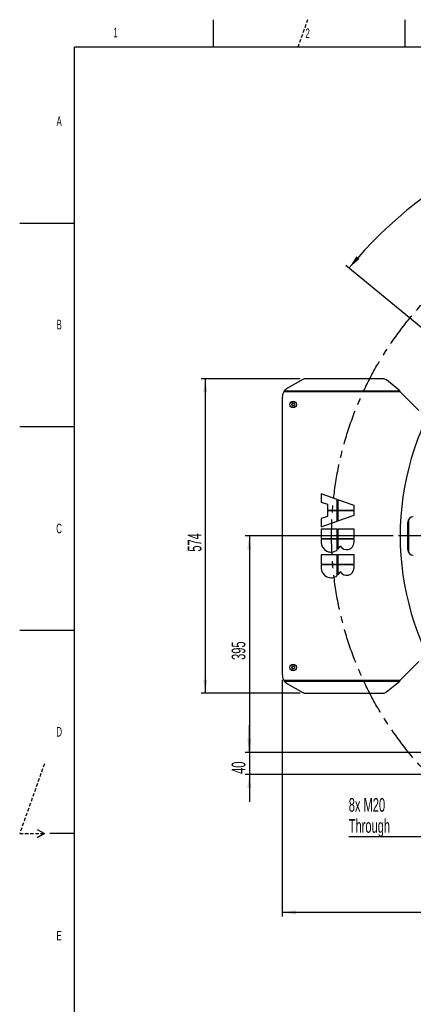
# Model space of a CAD drawing. Extents: x 0 to 8410, y 0 to 5940.
# Tile 2 of 110: x 0 to 1435, y 2347 to 5940. Entities that reach past the tile are written whole.
import ezdxf

# ---------------------------------------------------------------- set-up
doc = ezdxf.new("R2010")
doc.units = 0
doc.header["$LTSCALE"] = 10
doc.linetypes.add('CENTERX2', pattern=[20.32, 12.7, -2.54, 2.54, -2.54])
doc.linetypes.add('HIDDEN', pattern=[1.905, 1.27, -0.635])
doc.layers.get('0').update_dxf_attribs({"linetype": 'CONTINUOUS'})
doc.styles.add('SLDTEXTSTYLE0', font='TXT', dxfattribs={"width": 0.605})
doc.dimstyles.new('SLDDIMSTYLE1', dxfattribs={"dimtxt": 50, "dimasz": 50, "dimexe": 0, "dimexo": 0.0625, "dimgap": -12.5, "dimtad": 1, "dimdec": 4, "dimlfac": 5, "dimzin": 12, "dimtxsty": 'SLDTEXTSTYLE0', "dimsah": 1, "dimcen": 0.09, "dimazin": 3, "dimtfac": 1, "dimtofl": 0, "dimtmove": 0, "dimatfit": 3, "dimtolj": 1})
doc.dimstyles.new('SLDDIMSTYLE2', dxfattribs={"dimtxt": 50, "dimasz": 50, "dimexe": 0, "dimexo": 0.0625, "dimgap": 12.5, "dimtad": 1, "dimdec": 1, "dimlfac": 0.5, "dimrnd": 1e-09, "dimzin": 12, "dimtxsty": 'SLDTEXTSTYLE0', "dimsah": 1, "dimcen": 0.09, "dimazin": 3, "dimtfac": 1, "dimtofl": 0, "dimtmove": 0, "dimatfit": 3, "dimtolj": 1, "dimtzin": 12})
doc.dimstyles.new('SLDDIMSTYLE3', dxfattribs={"dimtxt": 50, "dimasz": 50, "dimexe": 0, "dimexo": 0.0625, "dimgap": 12.5, "dimtad": 1, "dimdec": 0, "dimlfac": 0.5, "dimrnd": 1e-09, "dimzin": 12, "dimtxsty": 'SLDTEXTSTYLE0', "dimsah": 1, "dimcen": 0.09, "dimazin": 3, "dimtfac": 1, "dimtofl": 0, "dimtmove": 0, "dimatfit": 3, "dimtolj": 1, "dimtzin": 12})
doc.dimstyles.new('SLDDIMSTYLE4', dxfattribs={"dimtxt": 50, "dimasz": 50, "dimexe": 0, "dimexo": 0.0625, "dimgap": 12.5, "dimtad": 1, "dimdec": 1, "dimlfac": 0.5, "dimrnd": 1e-09, "dimzin": 12, "dimtxsty": 'SLDTEXTSTYLE0', "dimsah": 1, "dimcen": 0.09, "dimazin": 3, "dimtfac": 1, "dimtmove": 0, "dimatfit": 3, "dimtolj": 1, "dimtzin": 12})
doc.dimstyles.new('SLDDIMSTYLE5', dxfattribs={"dimtxt": 50, "dimasz": 50, "dimexe": 0, "dimexo": 0.0625, "dimgap": 12.5, "dimtad": 0, "dimtih": 1, "dimtoh": 1, "dimdec": 1, "dimlfac": 0.5, "dimrnd": 1e-09, "dimzin": 12, "dimtxsty": 'SLDTEXTSTYLE0', "dimblk1": 'NONE', "dimsah": 1, "dimcen": 0, "dimazin": 3, "dimtfac": 1, "dimtmove": 0, "dimatfit": 3, "dimtolj": 1, "dimtzin": 12})

# ---------------------------------------------------------------- blocks, each defined once
blk = doc.blocks.new('_D_5')
at = {"color": 7, "linetype": 'CONTINUOUS'}
for p, q in [((2387.5, 5081.9), (2387.5, 5608.4)), ((1604, 5488.1), (1780.9, 5571.5)), ((1780.9, 5571.5), (1813.6, 5502.1)), ((1813.6, 5502.1), (1636.7, 5418.7)), ((1636.7, 5418.7), (1604, 5488.1)), ((1573.4, 4727.1), (1189.7, 5043.4))]:
    blk.add_line(p, q, dxfattribs=at)
blk.add_arc((2387.5, 4056), 1537.4, 90, 140.5, dxfattribs=at)
for points in [[(2387.5, 5593.4), (2337.4, 5600.1), (2337.6, 5585.1)], [(1201.2, 5033.9), (1239.4, 5067.1), (1227.9, 5076.8)]]:
    blk.add_solid(points, dxfattribs=at)
at = {"color": 7, "linetype": 'CONTINUOUS', "insert": (1624.8, 5484.3), "char_height": 50, "attachment_point": 1, "rotation": 25.25, "style": 'SLDTEXTSTYLE0'}
blk.add_mtext('50,5°', dxfattribs=at)
blk = doc.blocks.new('_D_6')
at = {"color": 7, "linetype": 'CONTINUOUS'}
for p, q in [((957.5, 3530.5), (957.5, 2667.3)), ((2387.5, 3030.2), (2387.5, 2667.3)), ((2387.5, 2682.3), (957.5, 2682.3))]:
    blk.add_line(p, q, dxfattribs=at)
for points in [[(957.5, 2682.3), (1007.5, 2674.8), (1007.5, 2689.8)], [(2387.5, 2682.3), (2337.5, 2689.8), (2337.5, 2674.8)]]:
    blk.add_solid(points, dxfattribs=at)
at = {"color": 7, "linetype": 'CONTINUOUS', "insert": (1615.2, 2746.7), "char_height": 50, "attachment_point": 1, "style": 'SLDTEXTSTYLE0'}
blk.add_mtext('715', dxfattribs=at)
blk = doc.blocks.new('_D_7')
at = {"color": 7, "linetype": 'CONTINUOUS'}
for p, q in [((1023.2, 4629.9), (662.3, 4629.9)), ((677.3, 3482.1), (677.3, 4629.9)), ((1023.2, 3482.1), (662.3, 3482.1))]:
    blk.add_line(p, q, dxfattribs=at)
for points in [[(677.3, 4629.9), (669.8, 4579.9), (684.8, 4579.9)], [(677.3, 3482.1), (684.8, 3532.1), (669.8, 3532.1)]]:
    blk.add_solid(points, dxfattribs=at)
at = {"color": 7, "linetype": 'CONTINUOUS', "insert": (612.9, 3998.7), "char_height": 50, "attachment_point": 1, "rotation": 90, "style": 'SLDTEXTSTYLE0'}
blk.add_mtext('574', dxfattribs=at)
blk = doc.blocks.new('_D_10')
at = {"color": 7, "linetype": 'CONTINUOUS'}
for p, q in [((1361.6, 4056), (822.5, 4056)), ((837.5, 4056), (837.5, 3266)), ((1547.5, 3266), (822.5, 3266))]:
    blk.add_line(p, q, dxfattribs=at)
for points in [[(837.5, 4056), (830, 4006), (845, 4006)], [(837.5, 3266), (845, 3316), (830, 3316)]]:
    blk.add_solid(points, dxfattribs=at)
at = {"color": 7, "linetype": 'CONTINUOUS', "insert": (773, 3603.7), "char_height": 50, "attachment_point": 1, "rotation": 90, "style": 'SLDTEXTSTYLE0'}
blk.add_mtext('395', dxfattribs=at)
blk = doc.blocks.new('_D_11')
at = {"color": 7, "linetype": 'CONTINUOUS'}
for p, q in [((837.5, 3266), (837.5, 3366)), ((1547.5, 3266), (822.5, 3266)), ((837.5, 3266), (837.5, 3186)), ((1547.5, 3186), (822.5, 3186)), ((837.5, 3186), (837.5, 3086))]:
    blk.add_line(p, q, dxfattribs=at)
for points in [[(837.5, 3266), (845, 3316), (830, 3316)], [(837.5, 3186), (830, 3136), (845, 3136)]]:
    blk.add_solid(points, dxfattribs=at)
at = {"color": 7, "linetype": 'CONTINUOUS', "insert": (773, 3187.8), "char_height": 50, "attachment_point": 1, "rotation": 90, "style": 'SLDTEXTSTYLE0'}
blk.add_mtext('40', dxfattribs=at)
blk = doc.blocks.new('_D_12')
at = {"color": 7, "linetype": 'CONTINUOUS'}
for p, q in [((1576.4, 3209.4), (1558.6, 3162.6)), ((1558.6, 3162.6), (1480.9, 2958.4)), ((1480.9, 2958.4), (1200.1, 2958.4))]:
    blk.add_line(p, q, dxfattribs=at)
blk.add_solid([(1558.6, 3162.6), (1533.8, 3118.6), (1547.8, 3113.2)], dxfattribs=at)
at = {"color": 7, "linetype": 'CONTINUOUS', "char_height": 50, "attachment_point": 1, "style": 'SLDTEXTSTYLE0'}
for s, insert in [('8x M20', (1200.1, 3099.6)), ('Through', (1200.1, 3022.9))]:
    blk.add_mtext(s, dxfattribs=dict(at, insert=insert))
blk = doc.blocks.new('_NONE')
blk = doc.blocks.new('SW_CENTERMARKSYMBOL_0')
at = {"color": 0, "linetype": 'CONTINUOUS'}
for p, q in [((829, -545.2), (829, 446.7)), ((262, 281.5), (248.6, 301.3)), ((1396.1, 281.5), (1409.5, 301.3)), ((269.8, 269.8), (265.9, 275.6)), ((269.8, 269.8), (273.8, 264)), ((277.7, 258.2), (291.1, 238.3)), ((1380.4, 258.2), (1367, 238.3)), ((1388.2, 269.8), (1384.3, 264)), ((1388.2, 269.8), (1392.1, 275.6)), ((112, 157.8), (95.1, 174.8)), ((121.9, 147.9), (117, 152.9)), ((121.9, 147.9), (126.9, 143)), ((1536.1, 147.9), (1531.2, 143)), ((1536.1, 147.9), (1541.1, 152.9)), ((1546, 157.8), (1563, 174.8)), ((131.8, 138), (148.8, 121)), ((1526.2, 138), (1509.3, 121)), ((46.6, 85.8), (30.4, 99.1)), ((57.4, 76.9), (52, 81.3)), ((57.4, 76.9), (62.8, 72.4)), ((68.2, 68), (84.4, 54.6)), ((-11.6, 7.8), (-31.5, 21.2)), ((0, 0), (-5.8, 3.9)), ((0, 0), (5.8, -3.9)), ((1658.1, 0), (1652.3, -3.9)), ((1658.1, 0), (1663.9, 3.9)), ((1669.7, 7.8), (1689.6, 21.2)), ((11.6, -7.8), (31.5, -21.2)), ((1646.5, -7.8), (1626.6, -21.2)), ((815, -559.2), (-176.8, -559.2)), ((829, -559.2), (822, -559.2)), ((829, -559.2), (829, -552.2)), ((829, -559.2), (829, -566.2)), ((829, -559.2), (836, -559.2)), ((829, -573.2), (829, -1565)), ((843, -559.2), (1834.9, -559.2)), ((11.6, -1110.6), (31.5, -1097.1)), ((1646.5, -1110.6), (1626.6, -1097.1)), ((-11.6, -1126.2), (-31.5, -1139.6)), ((0, -1118.4), (-5.8, -1122.3)), ((0, -1118.4), (5.8, -1114.5)), ((1658.1, -1118.4), (1652.3, -1114.5)), ((1658.1, -1118.4), (1663.9, -1122.3)), ((1669.7, -1126.2), (1689.6, -1139.6)), ((1589.9, -1186.4), (1573.7, -1173)), ((1589.9, -1186.4), (1573.7, -1173)), ((1600.7, -1195.3), (1595.3, -1190.8)), ((1600.7, -1195.3), (1595.3, -1190.8)), ((1600.7, -1195.3), (1606.1, -1199.7)), ((1600.7, -1195.3), (1606.1, -1199.7)), ((1611.5, -1204.2), (1627.7, -1217.5)), ((1611.5, -1204.2), (1627.7, -1217.5)), ((131.8, -1256.4), (148.8, -1239.4)), ((1526.2, -1256.4), (1509.3, -1239.4)), ((112, -1276.2), (95.1, -1293.2)), ((121.9, -1266.3), (117, -1271.2)), ((121.9, -1266.3), (126.9, -1261.3)), ((1536.1, -1266.3), (1531.2, -1261.3)), ((1536.1, -1266.3), (1541.1, -1271.2)), ((1546, -1276.2), (1563, -1293.2)), ((277.7, -1376.6), (291.1, -1356.7)), ((1380.4, -1376.6), (1367, -1356.7)), ((262, -1399.8), (248.6, -1419.7)), ((269.8, -1388.2), (265.9, -1394)), ((269.8, -1388.2), (273.8, -1382.4)), ((1388.2, -1388.2), (1384.3, -1382.4)), ((1388.2, -1388.2), (1392.1, -1394)), ((1396.1, -1399.8), (1409.5, -1419.7))]:
    blk.add_line(p, q, dxfattribs=at)
for start, end in [(56.8021, 123.1979), (124.8021, 134.1979), (124, 124.4011), (123.5989, 124), (56, 56.4011), (55.5989, 56), (45.8021, 55.1979), (135, 135.4011), (134.5989, 135), (45, 45.4011), (44.5989, 45), (135.8021, 139.6979), (34.8021, 44.1979), (140.5, 140.9011), (140.0989, 140.5), (141.3021, 145.1979), (145.5989, 146), (34, 34.4011), (33.5989, 34), (146.8021, 213.1979), (146, 146.4011), (326.8021, 33.1979), (213.5989, 214), (326, 326.4011), (214, 214.4011), (214.8021, 224.1979), (321.3021, 325.1979), (325.5989, 326), (315.8021, 319.6979), (320.0989, 320.5), (320.0989, 320.5), (320.5, 320.9011), (320.5, 320.9011), (224.5989, 225), (225, 225.4011), (225.8021, 235.1979), (304.8021, 314.1979), (314.5989, 315), (315, 315.4011), (235.5989, 236), (236, 236.4011), (236.8021, 303.1979), (303.5989, 304), (304, 304.4011)]:
    blk.add_arc((829, -559.2), 1000, start, end, dxfattribs=at)

msp = doc.modelspace()

# ---------------------------------------------------------------- linework, layer by layer
at = {"color": 7, "linetype": 'CONTINUOUS'}
for p, q in [((705, 5940), (705, 5840)), ((1405, 5940), (1405, 5840)), ((200, 100), (200, 5840)), ((8310, 5840), (200, 5840)), ((0, 5197.5), (200, 5197.5)), ((1032.624756, 4627.148749), (976.288829, 4595.237734)), ((1324.605261, 4629.903974), (1043.224726, 4629.903974)), ((1386.510287, 4585.392238), (1338.036094, 4625.208677)), ((964.802538, 4585.392238), (963.104759, 4582.011344)), ((1455.630932, 4513.869198), (1387.488757, 4582.011344)), ((957.488809, 4561.572613), (957.488809, 3550.450029)), ((0, 4455), (200, 4455)), ((1158.188735, 4188.931318), (1099.388753, 4209.511326)), ((1099.388753, 4209.511326), (1099.388753, 4179.511318)), ((1099.388753, 4179.511318), (1122.188721, 4171.531321)), ((1122.188721, 4171.531321), (1122.188721, 4150.711322)), ((1158.188735, 4150.711322), (1158.188735, 4188.931318)), ((1160.588775, 4188.091324), (1160.588775, 4150.711322)), ((1219.388757, 4167.511323), (1160.588775, 4188.091324)), ((1122.188721, 4150.711322), (1158.188735, 4150.711322)), ((1122.188721, 4148.311319), (1122.188721, 4127.491319)), ((1158.188735, 4148.311319), (1122.188721, 4148.311319)), ((1158.188735, 4110.091319), (1158.188735, 4148.311319)), ((1160.588775, 4150.711322), (1219.388757, 4150.711322)), ((1219.388757, 4148.311319), (1160.588775, 4148.311319)), ((1160.588775, 4148.311319), (1160.588775, 4110.93132)), ((1219.388757, 4150.711322), (1219.388757, 4167.511323)), ((1219.388757, 4131.511317), (1219.388757, 4148.311319)), ((1122.188721, 4127.491319), (1099.388753, 4119.511323)), ((1099.388753, 4119.511323), (1099.388753, 4089.511322)), ((1099.388753, 4089.511322), (1158.188735, 4110.091319)), ((1160.588775, 4110.93132), (1219.388757, 4131.511317)), ((1415.488754, 4006.01132), (1415.488754, 4106.011321)), ((1418.321047, 4116.271419), (1418.321047, 3995.751222)), ((1158.188735, 4081.111321), (1099.388753, 4081.111321)), ((1099.388753, 4081.111321), (1099.388753, 4046.31132)), ((1158.188735, 4046.31132), (1158.188735, 4081.111321)), ((1219.388757, 4081.111321), (1160.588775, 4081.111321)), ((1160.588775, 4081.111321), (1160.588775, 4046.31132)), ((1219.388757, 4046.31132), (1219.388757, 4081.111321)), ((1099.388753, 4046.31132), (1158.188735, 4046.31132)), ((1099.388753, 4043.911321), (1099.388753, 4033.111321)), ((1158.188735, 4043.911321), (1099.388753, 4043.911321)), ((1158.188735, 4005.251674), (1158.188735, 4043.911321)), ((1160.588775, 4046.31132), (1219.388757, 4046.31132)), ((1219.388757, 4043.911321), (1160.588775, 4043.911321)), ((1160.588775, 4043.911321), (1160.588775, 4007.402179)), ((1219.388757, 4033.111321), (1219.388757, 4043.911321)), ((1158.188735, 3987.511323), (1099.388753, 3987.511323)), ((1099.388753, 3987.511323), (1099.388753, 3952.711323)), ((1099.388753, 3952.711323), (1158.188735, 3952.711323)), ((1158.188735, 3952.711323), (1158.188735, 3987.511323)), ((1160.588775, 3987.511323), (1160.588775, 3952.711323)), ((1219.388757, 3987.511323), (1160.588775, 3987.511323)), ((1160.588775, 3952.711323), (1219.388757, 3952.711323)), ((1219.388757, 3952.711323), (1219.388757, 3987.511323)), ((1099.388753, 3950.31132), (1099.388753, 3939.511323)), ((1158.188735, 3950.31132), (1099.388753, 3950.31132)), ((1158.188735, 3911.651673), (1158.188735, 3950.31132)), ((1160.588775, 3950.31132), (1160.588775, 3913.802178)), ((1219.388757, 3950.31132), (1160.588775, 3950.31132)), ((1219.388757, 3939.511323), (1219.388757, 3950.31132)), ((0, 3712.5), (200, 3712.5)), ((1387.488757, 3530.011298), (1455.630932, 3598.153444)), ((963.104759, 3530.011298), (964.802538, 3526.630403)), ((1338.036094, 3486.813964), (1386.510287, 3526.630403)), ((976.288829, 3516.784908), (1032.624756, 3484.873892)), ((1043.224726, 3482.118668), (1324.605261, 3482.118668)), ((64.019238, 2985), (90, 2970)), ((90, 2970), (64.019238, 2955)), ((200, 2970), (110, 2970))]:
    msp.add_line(p, q, dxfattribs=at)
at = {"color": 7, "linetype": 'HIDDEN'}
for p, q in [((1050, 5940), (1014.646465, 5840)), ((90, 3224.571429), (0, 2970)), ((0, 2970), (90, 2970))]:
    msp.add_line(p, q, dxfattribs=at)
at = {"color": 8, "linetype": 'CONTINUOUS'}
for p, q in [((1387.488757, 4582.011344), (963.104759, 4582.011344)), ((964.802538, 4585.392238), (1386.510287, 4585.392238)), ((963.104759, 3530.011298), (1387.488757, 3530.011298)), ((964.802538, 3526.630403), (1386.510287, 3526.630403))]:
    msp.add_line(p, q, dxfattribs=at)
at = {"color": 7, "linetype": 'CENTERX2'}
msp.add_circle((2387.486134, 4056.011321), 1250, dxfattribs=at)
at = {"color": 7, "linetype": 'CONTINUOUS'}
for centre in [(997.488775, 4536.011321), (997.488775, 3576.011321)]:
    msp.add_circle(centre, 12, dxfattribs=at)
for centre, radius, start, end in [((1043.166279, 4608.360981), 21.543072, 89.844554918, 119.296103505), ((1324.734037, 4608.715326), 21.189039, 51.113467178, 90.348216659), ((997.488775, 4561.57263), 40, 149.27172, 180), ((995.218217, 4561.530662), 38.658614, 119.317915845, 141.885261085), ((1435.488775, 4106.011321), 20, 90, 180), ((1135.388775, 4033.111321), 36, 180, 309.296480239), ((1192.388775, 4033.111321), 27, 209.384681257, 0), ((1135.388775, 4033.111321), 36, 314.427004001, 338.407483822), ((1435.488775, 4006.011321), 20, 180, 270), ((1135.388775, 3939.511321), 36, 180, 309.296480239), ((1135.388775, 3939.511321), 36, 314.427004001, 338.407483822), ((1192.388775, 3939.511321), 27, 209.384681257, 0), ((997.488775, 3550.450011), 40, 180, 210.72828), ((995.218217, 3550.49198), 38.658614, 218.114738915, 240.682084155), ((1324.734037, 3503.307316), 21.189039, 269.651783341, 308.886532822), ((1043.166279, 3503.661661), 21.543072, 240.703896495, 270.155445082)]:
    msp.add_arc(centre, radius, start, end, dxfattribs=at)
for points, knots in [([(1387.488757, 4582.011344), (1387.32568, 4582.595356), (1386.999529, 4583.763367), (1386.673366, 4584.849286), (1386.510287, 4585.392238)], [0, 0, 0, 0, 0.50000637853, 1, 1, 1, 1]), ([(993.988786, 4542.07349), (994.080201, 4541.503954), (994.238588, 4540.517165), (993.861047, 4538.977898), (993.168727, 4537.749932), (992.186313, 4536.787026), (991.253041, 4536.253282), (990.676192, 4536.070641), (990.488802, 4536.01131)], [0, 0, 0, 0, 0.2355677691, 0.4081496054, 0.5811455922, 0.7450811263, 0.9171891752, 1, 1, 1, 1]), ([(990.488802, 4536.01131), (991.02773, 4535.805721), (991.961492, 4535.449512), (993.105782, 4534.352928), (993.822951, 4533.139329), (994.165846, 4531.80713), (994.161359, 4530.731997), (994.031102, 4530.141091), (993.988786, 4529.94913)], [0, 0, 0, 0, 0.2355634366, 0.4081438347, 0.5811410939, 0.7450752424, 0.9171857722, 1, 1, 1, 1]), ([(1000.988756, 4542.07349), (1000.541278, 4541.709569), (999.765946, 4541.079014), (998.244158, 4540.636288), (996.834543, 4540.621934), (995.509389, 4540.991105), (994.580531, 4541.532574), (994.133899, 4541.940842), (993.988786, 4542.07349)], [0, 0, 0, 0, 0.2355502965, 0.408131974, 0.5811375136, 0.7450663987, 0.9171708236, 1, 1, 1, 1]), ([(993.988786, 4529.94913), (994.436265, 4530.313046), (995.211603, 4530.943595), (996.733378, 4531.386368), (998.143005, 4531.400724), (999.468148, 4531.031506), (1000.397011, 4530.490047), (1000.843643, 4530.081779), (1000.988756, 4529.94913)], [0, 0, 0, 0, 0.2355498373, 0.40813219, 0.5811373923, 0.7450668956, 0.9171709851, 1, 1, 1, 1]), ([(1000.988756, 4529.94913), (1000.89734, 4530.518676), (1000.738953, 4531.505477), (1001.116495, 4533.044751), (1001.808815, 4534.27272), (1002.791231, 4535.235619), (1003.724494, 4535.769383), (1004.30135, 4535.95199), (1004.488741, 4536.01131)], [0, 0, 0, 0, 0.2355705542, 0.4081519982, 0.5811475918, 0.7450827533, 0.9171904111, 1, 1, 1, 1]), ([(1004.488741, 4536.01131), (1003.949813, 4536.216911), (1003.016055, 4536.573141), (1001.871759, 4537.66972), (1001.154598, 4538.883314), (1000.811692, 4540.215503), (1000.816179, 4541.290643), (1000.946441, 4541.88154), (1000.988756, 4542.07349)], [0, 0, 0, 0, 0.2355652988, 0.4081460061, 0.5811435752, 0.7450745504, 0.9171887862, 1, 1, 1, 1]), ([(993.988786, 3582.073511), (994.080202, 3581.503965), (994.23859, 3580.517164), (993.861047, 3578.97789), (993.168727, 3577.749922), (992.186311, 3576.787023), (991.253048, 3576.253258), (990.676193, 3576.070651), (990.488802, 3576.011331)], [0, 0, 0, 0, 0.2355705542, 0.4081519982, 0.5811475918, 0.7450827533, 0.9171904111, 1, 1, 1, 1]), ([(990.488802, 3576.011331), (991.027729, 3575.80573), (991.961487, 3575.449501), (993.105783, 3574.352921), (993.822944, 3573.139327), (994.16585, 3571.807139), (994.161363, 3570.731999), (994.031101, 3570.141102), (993.988786, 3569.949152)], [0, 0, 0, 0, 0.2355652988, 0.4081460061, 0.5811435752, 0.7450745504, 0.9171887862, 1, 1, 1, 1]), ([(1000.988756, 3582.073511), (1000.541277, 3581.709595), (999.765939, 3581.079046), (998.244164, 3580.636274), (996.834537, 3580.621918), (995.509394, 3580.991136), (994.580531, 3581.532594), (994.133899, 3581.940863), (993.988786, 3582.073511)], [0, 0, 0, 0, 0.2355498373, 0.40813219, 0.5811373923, 0.7450668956, 0.9171709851, 1, 1, 1, 1]), ([(993.988786, 3569.949152), (994.436264, 3570.313072), (995.211597, 3570.943628), (996.733384, 3571.386353), (998.142999, 3571.400707), (999.468153, 3571.031536), (1000.397011, 3570.490068), (1000.843643, 3570.0818), (1000.988756, 3569.949152)], [0, 0, 0, 0, 0.2355502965, 0.408131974, 0.5811375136, 0.7450663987, 0.9171708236, 1, 1, 1, 1]), ([(1000.988756, 3569.949152), (1000.897341, 3570.518687), (1000.738954, 3571.505476), (1001.116495, 3573.044744), (1001.808815, 3574.27271), (1002.791229, 3575.235616), (1003.724501, 3575.769359), (1004.30135, 3575.952), (1004.488741, 3576.011331)], [0, 0, 0, 0, 0.2355677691, 0.4081496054, 0.5811455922, 0.7450811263, 0.9171891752, 1, 1, 1, 1]), ([(1004.488741, 3576.011331), (1003.949812, 3576.216921), (1003.01605, 3576.57313), (1001.87176, 3577.669714), (1001.154592, 3578.883312), (1000.811696, 3580.215511), (1000.816183, 3581.290645), (1000.946441, 3581.881551), (1000.988756, 3582.073511)], [0, 0, 0, 0, 0.2355634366, 0.4081438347, 0.5811410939, 0.7450752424, 0.9171857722, 1, 1, 1, 1]), ([(1386.510287, 3526.630403), (1386.673366, 3527.173356), (1386.999529, 3528.259274), (1387.32568, 3529.427285), (1387.488757, 3530.011298)], [0, 0, 0, 0, 0.49999362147, 1, 1, 1, 1])]:
    msp.add_open_spline(points, degree=3, knots=knots, dxfattribs=at)

# ---------------------------------------------------------------- block references
msp.add_blockref('SW_CENTERMARKSYMBOL_0', (1558.448562, 4615.204224), dxfattribs=at)

# ---------------------------------------------------------------- texts
at = {"color": 7, "linetype": 'CONTINUOUS', "char_height": 35, "attachment_point": 1, "style": 'SLDTEXTSTYLE0'}
for s, insert in [('1', (341.957149, 5910.986612)), ('2', (1042.098353, 5907.903605)), ('A', (134.521849, 5586.93041)), ('B', (134.531017, 4844.906486)), ('C', (133.37839, 4100.86117)), ('D', (133.794193, 3359.004246)), ('E', (134.190508, 2614.996672))]:
    msp.add_mtext(s, dxfattribs=dict(at, insert=insert))

# ---------------------------------------------------------------- dimensions: what is measured, and where the dimension line sits
at = {"color": 7, "linetype": 'CONTINUOUS'}
dim = msp.add_angular_dim_2l(base=(1731.698638, 5446.479772), line1=((2387.486134, 5061.859707), (2387.486134, 3050.162934)), line2=((1588.85469, 4714.352279), (1642.868411, 4669.826803)), dimstyle='SLDDIMSTYLE1', dxfattribs=at)
dim.commit()
dim.dimension.update_dxf_attribs({"geometry": '_D_5', "text_midpoint": (1731.698638, 5446.479772), "dimtype": 162})
for base, p1, p2, dimstyle, picture, middle in [((677.310883, 4629.903962), (1043.224699, 3482.11868), (1043.224699, 4629.903962), 'SLDDIMSTYLE3', '_D_7', (677.310883, 4056.011321)), ((837.488725, 3266.011321), (1381.637748, 4056.011321), (1567.486134, 3266.011321), 'SLDDIMSTYLE2', '_D_10', (837.488725, 3661.011321)), ((837.488725, 3186.011321), (1567.486134, 3266.011321), (1567.486134, 3186.011321), 'SLDDIMSTYLE4', '_D_11', (837.488725, 3226.011321))]:
    dim = msp.add_linear_dim(base=base, p1=p1, p2=p2, angle=90, dimstyle=dimstyle, dxfattribs=at)
    dim.commit()
    dim.dimension.update_dxf_attribs({"geometry": picture, "text_midpoint": middle, "dimtype": 160})
dim = msp.add_linear_dim(base=(957.488775, 2682.270667), p1=(2387.486134, 3050.162934), p2=(957.488775, 3550.450011), dimstyle='SLDDIMSTYLE2', dxfattribs=at)
dim.commit()
dim.dimension.update_dxf_attribs({"geometry": '_D_6', "text_midpoint": (1672.487455, 2682.270667), "dimtype": 160})
dim = msp.add_diameter_dim_2p(p1=(1576.377081, 3209.376917), p2=(1558.595187, 3162.645725), text='8x M20\\PThrough', dimstyle='SLDDIMSTYLE5', override={"dimpost": '<>'}, dxfattribs=at)
dim.commit()
dim.dimension.update_dxf_attribs({"geometry": '_D_12', "text_midpoint": (1328.004528, 3035.161712), "dimtype": 163})

doc.saveas('drawing.dxf')
